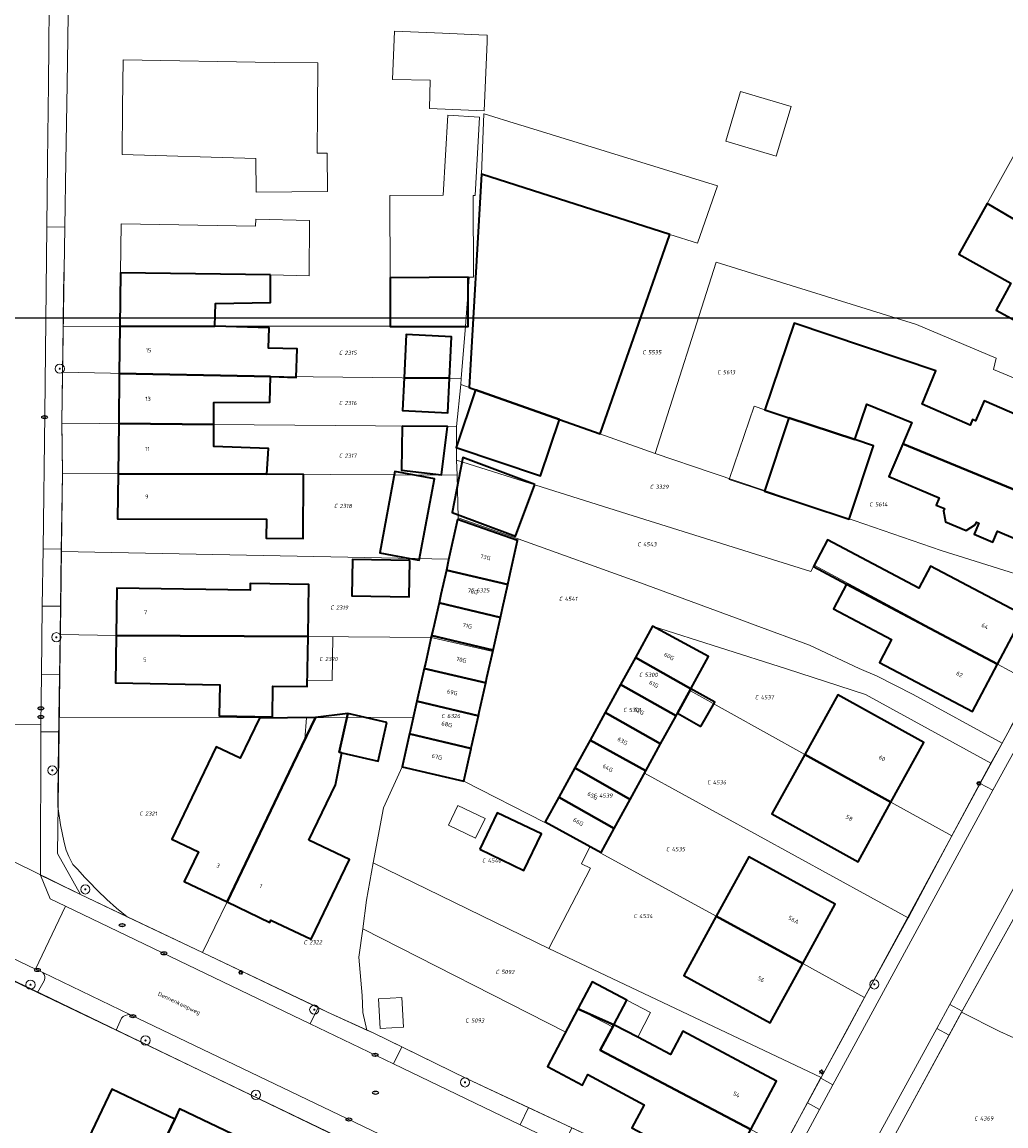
# Model space of a CAD drawing. Header units: metres. Extents: x 183765 to 187731, y 443805 to 446163.
# Tile 86 of 120: x 186523 to 186608, y 444727 to 444822. Entities that reach past the tile are written whole.
import ezdxf
from ezdxf.enums import TextEntityAlignment as Align

# ---------------------------------------------------------------- set-up
doc = ezdxf.new("R2010")
doc.units = ezdxf.units.M
doc.layers.get('0').update_dxf_attribs({"lineweight": 25})
for name, color, linetype, lineweight in [('B-WE-GR-BOOM-S', 253, 'Continuous', 25), ('B-WE-IE-MEUBILAIR-S', 7, 'Continuous', 25), ('B-WE-OG-BEBOUWING-GV', 7, 'Continuous', 35), ('B-WE-OG-BEBOUWING-T18', 10, 'Continuous', 18), ('B-WE-OG-BEBOUWING_LUIFEL-GV', 7, 'Continuous', 18), ('B-WE-OG-BEBOUWING_SCHUUR-GV', 7, 'Continuous', 18), ('B-WE-OG-TERREIN_ERF-GV', 7, 'Continuous', 18), ('B-WE-OG-TOPOGRAFIE-T18', 10, 'Continuous', 18), ('B-WE-VH-GESLOTENVERHARDING_ASFALT-GV', 10, 'Continuous', 18), ('B-WE-VH-OPENVERHARDING_BETONSTRAATSTEEN-GV', 90, 'Continuous', 18), ('B-WE-VH-OPENVERHARDING_STRAATBAKSTEEN-GV', 90, 'Continuous', 18), ('B-WE-VH-OPENVERHARDING_TEGEL-GV', 90, 'Continuous', 18)]:
    doc.layers.add(name, color=color, linetype=linetype, lineweight=lineweight)
doc.layers.add('B-WE-KG-GRENS_PERCEEL-G', color=7, linetype='Continuous', lineweight=13, true_color=0xa55252)
doc.layers.add('B-WE-KG-GRENS_PERCEEL-S', color=7, linetype='Continuous', lineweight=25, true_color=0xa55252)
doc.styles.add('NLCS-ISO', font='NLCS-ISO.ttf')
doc.styles.add('NLCS-ISO-M200-T18', font='NLCS-ISO.ttf', dxfattribs={"height": 0.36})

# ---------------------------------------------------------------- blocks, each defined once
blk = doc.blocks.new('SIE-MEUBILAIR_PAAL_LICHTMAST-SO')
for points in [[(-0.62, 0), (-1, 0)], [(-0.71, 0.71), (-0.44, 0.44)], [(0, 1), (0, 0.62)], [(0.44, 0.44), (0.71, 0.71)], [(1, 0), (0.62, 0)], [(-0.71, -0.71), (-0.44, -0.44)], [(0, -0.62), (0, -1)], [(0.44, -0.44), (0.71, -0.71)]]:
    blk.add_lwpolyline(points)
blk.add_circle((0, 0), 0.5)
blk = doc.blocks.new('SIE-MEUBILAIR_PUT_BRANDKRAAN-SO')
blk.add_ellipse((0, 0), major_axis=(1.25, 0), ratio=0.54)
at = {"style": 'NLCS-ISO'}
blk.add_text('bk', height=0.75, dxfattribs=at).set_placement((0.03, 0), align=Align.MIDDLE_CENTER)
blk = doc.blocks.new('SIE-MEUBILAIR_PUT_KOLK-SO')
blk.add_ellipse((0, 0), major_axis=(1.25, 0), ratio=0.54)
at = {"style": 'NLCS-ISO'}
blk.add_text('klk', height=0.75, dxfattribs=at).set_placement((0.03, 0), align=Align.MIDDLE_CENTER)
blk = doc.blocks.new('SIE-MEUBILAIR_PUT_RIOOLPUT-SO')
blk.add_ellipse((0, 0), major_axis=(1.25, 0), ratio=0.54)
at = {"style": 'NLCS-ISO'}
blk.add_text('ri', height=0.75, dxfattribs=at).set_placement((-0.04, 0.07), align=Align.MIDDLE_CENTER)
blk = doc.blocks.new('SGR-BOOM_GBKN-SO')
at = {"linetype": 'ByBlock', "lineweight": 18}
h = blk.add_hatch(color=0, dxfattribs=at)
h.dxf.hatch_style = 1
edge = h.paths.add_edge_path()
edge.add_arc((0, 0), 0.25, 0, 360)
at = {"color": 0, "linetype": 'ByBlock', "lineweight": 18}
for radius in [2, 0.25]:
    blk.add_circle((0, 0), radius, dxfattribs=at)
at = {"color": 0, "linetype": 'ByBlock', "lineweight": 18, "style": 'NLCS-ISO'}
blk.add_attdef('SOORT', (2.5, 0), '', height=1.5, dxfattribs=at)
blk = doc.blocks.new('SKG-PERCEELNUMMER-SO')
at = {"style": 'NLCS-ISO', "oblique": 10, "flags": 1}
for tag, p in [('GEMEENTECODE', (0, 2.55)), ('PERCEELGROOTTE', (0, -2.45))]:
    blk.add_attdef(tag, text='', height=1.8, dxfattribs=at).set_placement(p, align=Align.MIDDLE_CENTER)
at = {"style": 'NLCS-ISO', "oblique": 10}
blk.add_attdef('SECTIE', text='', height=1.8, dxfattribs=at).set_placement((-0.5, 0), align=Align.MIDDLE_RIGHT)
blk.add_attdef('PERCEELNUMMER', text='', height=1.8, dxfattribs=at).set_placement((0.5, 0), align=Align.MIDDLE_LEFT)

msp = doc.modelspace()

# ---------------------------------------------------------------- linework, layer by layer
msp.add_lwpolyline([(186049.481, 444796.829), (186901.387, 444796.829), (186901.387, 444165.242), (186049.481, 444165.242)], close=True)
at = {"layer": 'B-WE-KG-GRENS_PERCEEL-G', "flags": 128}
for points in [[(186627.169, 444796.257), (186609.726, 444805.642), (186609.266, 444804.788), (186606.051, 444806.679)], [(186577.386, 444785.113), (186582.663, 444801.622)], [(186621.642, 444786.097), (186606.585, 444792.349), (186606.829, 444793.325), (186599.937, 444796.235), (186582.663, 444801.622)], [(186526.352, 444800.767), (186526.293, 444796.724), (186526.285, 444796.074)], [(186561.33, 444800.318), (186561.02, 444796.114)], [(186526.285, 444796.074), (186526.232, 444792.114)], [(186561.02, 444796.114), (186539.372, 444796.089), (186526.285, 444796.074)], [(186561.02, 444796.114), (186560.631, 444791.592)], [(186526.232, 444792.114), (186526.18, 444787.726)], [(186560.631, 444791.592), (186542.772, 444791.783), (186526.232, 444792.114)], [(186560.631, 444791.592), (186560.606, 444791.05)], [(186560.606, 444791.05), (186560.226, 444787.42)], [(186560.606, 444791.05), (186568.648, 444788.209), (186577.386, 444785.113)], [(186617.342, 444778.299), (186598.754, 444785.946), (186599.533, 444787.769), (186595.654, 444789.371), (186594.624, 444786.299), (186588.938, 444788.185), (186587.917, 444785.142), (186586.829, 444781.898)], [(186526.18, 444787.726), (186526.224, 444783.37)], [(186560.226, 444787.42), (186539.295, 444787.608), (186526.18, 444787.726)], [(186560.226, 444787.42), (186560.235, 444784.531)], [(186610.131, 444765.182), (186606.936, 444766.908), (186598.962, 444771.216), (186591.11, 444775.458), (186590.82, 444774.908), (186575.494, 444779.71), (186560.235, 444784.531)], [(186560.235, 444784.531), (186560.288, 444783.244)], [(186577.386, 444785.113), (186582.305, 444783.431), (186586.829, 444781.898)], [(186526.224, 444783.37), (186526.124, 444776.649)], [(186560.288, 444783.244), (186543.87, 444783.31), (186526.224, 444783.37)], [(186560.288, 444783.244), (186560.371, 444779.537)], [(186586.829, 444781.898), (186588.614, 444781.302), (186594.572, 444779.324), (186602.074, 444776.719), (186614.358, 444772.867)], [(186560.371, 444779.537), (186559.576, 444775.987)], [(186565.554, 444777.718), (186560.371, 444779.537)], [(186563.371, 444767.99), (186565.554, 444777.718)], [(186607.329, 444760.097), (186599.671, 444764.277), (186596.558, 444765.86), (186594.989, 444766.536), (186590.71, 444768.56), (186586.02, 444770.27), (186584.873, 444770.695), (186576.112, 444773.932), (186565.554, 444777.718)], [(186526.124, 444776.649), (186526.017, 444769.48)], [(186559.576, 444775.987), (186526.124, 444776.649)], [(186559.576, 444775.987), (186558.059, 444769.218)], [(186575.687, 444767.491), (186577.172, 444770.197), (186588.735, 444766.514), (186595.539, 444764.294), (186606.364, 444758.348)], [(186526.017, 444769.48), (186525.91, 444762.327)], [(186558.059, 444769.218), (186543.773, 444769.314), (186530.86, 444769.394), (186526.017, 444769.48)], [(186558.059, 444769.218), (186556.515, 444762.325)], [(186558.059, 444769.218), (186563.371, 444767.99)], [(186560.859, 444756.798), (186563.371, 444767.99)], [(186574.405, 444765.152), (186575.687, 444767.491)], [(186580.381, 444764.627), (186580.465, 444764.781), (186575.687, 444767.491)], [(186573.084, 444762.746), (186574.405, 444765.152)], [(186574.405, 444765.152), (186579.194, 444762.452)], [(186579.194, 444762.452), (186580.381, 444764.627)], [(186603.004, 444752.081), (186597.743, 444754.998), (186590.318, 444759.116), (186580.381, 444764.627)], [(186607.329, 444760.097), (186610.131, 444765.182)], [(186571.77, 444760.35), (186573.084, 444762.746)], [(186573.084, 444762.746), (186577.862, 444760.028), (186579.194, 444762.452)], [(186525.91, 444762.327), (186525.824, 444755.532), (186525.816, 444754.625)], [(186547.291, 444762.261), (186525.91, 444762.327)], [(186547.291, 444762.261), (186547.136, 444760.436), (186545.876, 444757.762), (186540.431, 444746.366), (186538.326, 444741.991)], [(186556.515, 444762.325), (186547.291, 444762.261)], [(186556.515, 444762.325), (186555.558, 444758.054)], [(186570.453, 444757.947), (186571.77, 444760.35)], [(186571.77, 444760.35), (186576.583, 444757.693), (186576.47, 444757.487), (186599.229, 444745.01)], [(186606.364, 444758.348), (186607.329, 444760.097)], [(186555.558, 444758.054), (186553.945, 444754.489), (186553.035, 444749.744)], [(186555.558, 444758.054), (186560.859, 444756.798)], [(186569.06, 444755.406), (186570.453, 444757.947)], [(186573.851, 444752.706), (186575.233, 444755.23), (186570.453, 444757.947)], [(186603.004, 444752.081), (186605.609, 444756.97), (186606.364, 444758.348)], [(186560.859, 444756.798), (186567.871, 444753.239)], [(186567.871, 444753.239), (186569.06, 444755.406)], [(186569.06, 444755.406), (186573.851, 444752.706)], [(186603.846, 444736.841), (186613.902, 444754.943)], [(186512.105, 444754.661), (186517.296, 444752.14), (186523.626, 444749.046), (186527.723, 444747.041), (186531.801, 444745.099)], [(186525.816, 444754.625), (186526.05, 444753.027), (186526.361, 444751.498), (186526.544, 444750.856), (186526.783, 444750.302), (186527.132, 444749.605), (186527.524, 444749.201), (186528.151, 444748.494), (186528.489, 444748.13), (186529.234, 444747.367), (186530.063, 444746.578), (186530.898, 444745.84), (186531.801, 444745.099)], [(186567.871, 444753.239), (186571.755, 444751.118), (186571.037, 444749.664), (186571.813, 444749.302), (186568.198, 444742.359)], [(186595.47, 444738.126), (186590.122, 444741.055), (186582.667, 444745.137), (186572.696, 444750.597), (186573.851, 444752.706)], [(186599.229, 444745.01), (186599.283, 444745.098), (186603.004, 444752.081)], [(186553.035, 444749.744), (186552.47, 444746.522), (186552.149, 444744.039)], [(186568.198, 444742.359), (186553.035, 444749.744)], [(186506.487, 444747.008), (186524.344, 444738.468), (186541.516, 444730.175), (186559.498, 444721.491)], [(186531.801, 444745.099), (186538.326, 444741.991)], [(186595.47, 444738.126), (186599.229, 444745.01)], [(186552.149, 444744.039), (186551.813, 444741.588), (186552.095, 444738.298), (186552.16, 444736.823), (186552.504, 444735.298)], [(186588.494, 444725.23), (186585.644, 444726.73), (186572.646, 444733.573), (186573.774, 444735.551), (186570.725, 444737.129), (186569.671, 444735.115), (186552.149, 444744.039)], [(186538.326, 444741.991), (186549.113, 444736.856), (186552.504, 444735.298)], [(186591.708, 444731.209), (186568.198, 444742.359)], [(186591.708, 444731.209), (186593.922, 444735.265), (186595.47, 444738.126)], [(186595.707, 444721.894), (186603.846, 444736.841)], [(186603.846, 444736.841), (186607.146, 444735.185), (186609.811, 444733.983)], [(186552.504, 444735.298), (186553.044, 444735.058), (186561.15, 444731.087), (186566.429, 444728.627), (186580.776, 444721.947), (186582.322, 444721.221)], [(186588.494, 444725.23), (186591.65, 444731.141), (186591.708, 444731.209)]]:
    msp.add_lwpolyline(points, dxfattribs=at)
at = {"layer": 'B-WE-OG-BEBOUWING-GV', "flags": 128}
for points in [[(186578.663, 444804.025), (186562.388, 444809.226), (186561.325, 444790.801), (186561.884, 444790.603), (186569.142, 444788.036), (186572.63, 444786.814)], [(186614.788, 444802.919), (186609.726, 444805.642), (186609.266, 444804.788), (186606.033, 444806.69), (186603.593, 444802.313), (186608.082, 444799.811), (186606.819, 444797.493), (186617.603, 444791.596), (186620.52, 444796.866), (186613.563, 444800.71)], [(186544.179, 444800.538), (186531.236, 444800.704), (186531.18, 444796.08), (186539.373, 444796.089), (186539.421, 444798.068), (186544.187, 444798.132)], [(186561.247, 444800.318), (186554.515, 444800.278), (186554.515, 444796.08), (186561.247, 444796.08)], [(186539.373, 444796.089), (186531.18, 444796.08), (186531.13, 444792.016), (186542.772, 444791.783), (186544.181, 444791.739), (186546.396, 444791.671), (186546.472, 444794.136), (186544.007, 444794.212), (186544.061, 444795.944)], [(186588.938, 444788.185), (186594.624, 444786.299), (186595.654, 444789.371), (186599.533, 444787.769), (186598.755, 444785.946), (186611.786, 444780.585), (186614.171, 444786.171), (186608.694, 444788.512), (186608.651, 444788.411), (186605.782, 444789.656), (186605.029, 444787.923), (186604.781, 444788.03), (186604.574, 444787.553), (186600.437, 444789.349), (186601.622, 444792.255), (186589.373, 444796.345), (186586.853, 444788.885)], [(186555.714, 444791.645), (186559.633, 444791.603), (186559.809, 444795.172), (186555.898, 444795.366)], [(186544.181, 444791.739), (186542.772, 444791.783), (186531.13, 444792.016), (186531.077, 444787.682), (186539.295, 444787.608), (186539.3, 444789.495), (186544.113, 444789.542)], [(186559.633, 444791.603), (186555.714, 444791.645), (186555.574, 444788.819), (186559.485, 444788.625)], [(186569.142, 444788.036), (186561.884, 444790.603), (186560.206, 444785.623), (186567.502, 444783.166)], [(186539.295, 444787.608), (186531.077, 444787.682), (186531.024, 444783.354), (186543.87, 444783.31), (186544.001, 444785.539), (186539.29, 444785.72)], [(186555.536, 444787.457), (186555.501, 444783.674), (186558.94, 444783.259), (186559.466, 444787.421)], [(186594.624, 444786.299), (186588.938, 444788.185), (186586.834, 444781.841), (186594.13, 444779.421), (186596.234, 444785.765)], [(186611.786, 444780.585), (186598.755, 444785.946), (186597.55, 444783.124), (186601.899, 444781.267), (186601.636, 444780.651), (186602.363, 444780.341), (186602.276, 444780.138), (186602.453, 444779.204), (186604.247, 444778.438), (186605.044, 444778.956), (186605.131, 444779.159), (186605.324, 444779.076), (186604.927, 444778.147), (186606.546, 444777.456), (186606.942, 444778.385), (186610.244, 444776.975)], [(186567, 444782.431), (186560.781, 444784.754), (186559.861, 444780.01), (186565.332, 444777.966)], [(186556.201, 444776.041), (186557.016, 444775.888), (186558.334, 444782.919), (186554.925, 444783.558), (186553.607, 444776.528)], [(186543.87, 444783.31), (186531.024, 444783.354), (186530.977, 444779.467), (186543.825, 444779.423), (186543.819, 444777.783), (186547.016, 444777.772), (186547.035, 444783.299)], [(186564.883, 444774.729), (186565.511, 444777.597), (186560.328, 444779.416), (186559.561, 444775.922), (186559.362, 444775.034), (186564.67, 444773.777)], [(186593.918, 444773.817), (186606.948, 444766.906), (186609.187, 444771.13), (186601.149, 444775.371), (186600.146, 444773.47), (186592.257, 444777.633), (186591.044, 444775.333)], [(186556.198, 444775.866), (186551.255, 444775.944), (186551.206, 444772.802), (186556.148, 444772.725)], [(186558.891, 444772.933), (186558.728, 444772.204), (186564.035, 444770.947), (186564.213, 444771.741), (186564.67, 444773.777), (186559.362, 444775.034)], [(186530.864, 444769.394), (186547.427, 444769.29), (186547.501, 444773.785), (186542.437, 444773.871), (186542.425, 444773.288), (186530.928, 444773.482)], [(186593.918, 444773.817), (186592.793, 444771.685), (186597.799, 444769.044), (186596.761, 444767.064), (186604.786, 444762.825), (186606.948, 444766.906)], [(186563.542, 444768.752), (186564.035, 444770.947), (186558.728, 444772.204), (186558.222, 444769.944), (186558.094, 444769.374), (186563.399, 444768.117)], [(186575.688, 444767.491), (186580.466, 444764.781), (186581.992, 444767.567), (186577.172, 444770.197)], [(186547.427, 444769.29), (186530.864, 444769.394), (186530.799, 444765.284), (186539.8, 444765.126), (186539.753, 444762.441), (186544.343, 444762.361), (186544.391, 444765.013), (186547.355, 444764.964)], [(186558.094, 444769.374), (186557.552, 444766.955), (186557.46, 444766.544), (186562.764, 444765.287), (186562.871, 444765.764), (186563.399, 444768.117)], [(186574.405, 444765.152), (186579.191, 444762.454), (186579.309, 444762.669), (186580.466, 444764.781), (186575.688, 444767.491)], [(186562.129, 444762.458), (186562.2, 444762.775), (186562.764, 444765.287), (186557.46, 444766.544), (186556.883, 444763.967), (186556.826, 444763.714)], [(186574.405, 444765.152), (186573.085, 444762.745), (186577.862, 444760.028), (186579.191, 444762.454)], [(186581.338, 444761.518), (186582.526, 444763.613), (186580.466, 444764.781), (186579.309, 444762.669)], [(186556.192, 444760.884), (186561.494, 444759.628), (186561.53, 444759.787), (186562.129, 444762.458), (186556.826, 444763.714), (186556.213, 444760.978)], [(186590.318, 444759.116), (186597.743, 444754.998), (186600.581, 444760.154), (186593.166, 444764.26)], [(186547.494, 444751.702), (186549.782, 444756.477), (186550.342, 444759.248), (186550.109, 444759.301), (186550.861, 444762.634), (186548.066, 444762.298), (186546.118, 444758.232), (186540.428, 444746.371), (186544.124, 444744.6), (186544.225, 444744.81), (186547.694, 444743.148), (186550.991, 444750.027)], [(186554.231, 444761.873), (186550.861, 444762.634), (186550.109, 444759.301), (186550.342, 444759.248), (186553.479, 444758.54)], [(186573.085, 444762.745), (186571.771, 444760.349), (186576.583, 444757.693), (186577.862, 444760.028)], [(186546.118, 444758.232), (186548.066, 444762.298), (186543.237, 444762.235), (186541.551, 444758.775), (186539.491, 444759.763), (186535.664, 444751.791), (186537.963, 444750.69), (186536.74, 444748.138), (186540.428, 444746.371)], [(186556.192, 444760.884), (186555.558, 444758.054), (186560.859, 444756.798), (186561.494, 444759.628)], [(186571.771, 444760.349), (186570.453, 444757.947), (186575.234, 444755.23), (186576.583, 444757.693)], [(186597.743, 444754.998), (186590.318, 444759.116), (186587.469, 444753.972), (186594.905, 444749.841)], [(186570.453, 444757.947), (186569.06, 444755.406), (186573.851, 444752.706), (186575.234, 444755.23)], [(186569.06, 444755.406), (186567.904, 444753.299), (186572.727, 444750.654), (186573.851, 444752.706)], [(186562.248, 444750.92), (186566.061, 444749.091), (186567.572, 444752.241), (186563.759, 444754.07)], [(186582.667, 444745.137), (186590.122, 444741.055), (186592.932, 444746.188), (186585.475, 444750.269)], [(186590.122, 444741.055), (186582.667, 444745.137), (186579.859, 444740.005), (186587.313, 444735.922)], [(186573.833, 444735.766), (186574.952, 444737.889), (186571.953, 444739.471), (186570.719, 444737.131)], [(186573.833, 444735.766), (186570.719, 444737.131), (186568.103, 444732.169), (186571.105, 444730.56), (186571.566, 444731.455), (186576.448, 444728.858), (186575.381, 444726.853), (186583.432, 444722.57), (186585.644, 444726.73), (186572.646, 444733.573)], [(186573.833, 444735.766), (186572.646, 444733.573), (186585.644, 444726.73), (186587.856, 444730.891), (186579.774, 444735.199), (186578.715, 444733.191), (186575.879, 444734.687)], [(186535.913, 444727.617), (186530.489, 444730.212), (186525.903, 444720.596), (186528.611, 444719.305), (186530.298, 444722.843), (186533.023, 444721.543)], [(186541.561, 444726), (186536.339, 444728.495), (186535.913, 444727.617), (186533.023, 444721.543), (186535.434, 444720.393), (186532.722, 444714.707), (186528.832, 444716.563), (186525.349, 444709.261), (186531.696, 444706.436), (186534.879, 444713.904), (186535.421, 444713.646), (186535.985, 444714.828), (186536.168, 444714.741)]]:
    msp.add_lwpolyline(points, close=True, dxfattribs=at)
at = {"layer": 'B-WE-OG-BEBOUWING_LUIFEL-GV', "flags": 128}
for points in [[(186585.92, 444789.198), (186583.789, 444782.851), (186586.834, 444781.841), (186588.938, 444788.185), (186586.853, 444788.885)], [(186547.427, 444769.29), (186547.364, 444765.532), (186549.506, 444765.496), (186549.569, 444769.254)], [(186575.879, 444734.687), (186576.998, 444736.811), (186574.952, 444737.889), (186573.833, 444735.766)]]:
    msp.add_lwpolyline(points, close=True, dxfattribs=at)
at = {"layer": 'B-WE-OG-BEBOUWING_SCHUUR-GV', "flags": 128}
for points in [[(186561.885, 444751.873), (186562.706, 444753.585), (186560.357, 444754.713), (186559.535, 444753)], [(186555.514, 444738.108), (186553.505, 444737.995), (186553.648, 444735.436), (186555.657, 444735.548)]]:
    msp.add_lwpolyline(points, close=True, dxfattribs=at)
at = {"layer": 'B-WE-OG-TERREIN_ERF-GV', "flags": 128}
for points in [[(186587.891, 444724.14), (186588.133, 444724.587), (186590.53, 444729.019), (186591.682, 444731.148), (186605.453, 444756.609), (186607.819, 444760.984), (186608.243, 444761.753), (186612.57, 444769.611), (186615.958, 444775.762), (186617.088, 444777.816), (186621.718, 444786.223), (186623.511, 444789.514), (186633.635, 444808.105), (186636.231, 444812.872), (186638.086, 444816.301), (186641.877, 444823.308), (186643.603, 444826.498), (186659.007, 444854.974)], [(186526.766, 444826.951), (186526.617, 444817.001), (186526.516, 444810.279), (186526.432, 444804.659), (186526.182, 444787.925), (186526.226, 444783.474), (186526.137, 444776.852), (186526.071, 444771.908), (186525.992, 444765.999), (186525.925, 444761.056), (186525.784, 444750.542), (186527.774, 444747.017), (186548.291, 444737.248), (186549.113, 444736.856), (186553.044, 444735.058), (186555.519, 444733.846), (186561.15, 444731.087), (186566.459, 444728.613), (186570.189, 444726.875), (186582.322, 444721.221)], [(186617.603, 444791.596), (186606.819, 444797.493), (186608.082, 444799.811), (186603.593, 444802.313), (186606.033, 444806.69), (186608.495, 444811.107)], [(186610.244, 444776.975), (186606.942, 444778.385), (186606.546, 444777.456), (186604.927, 444778.147), (186605.324, 444779.076), (186605.131, 444779.159), (186605.044, 444778.956), (186604.247, 444778.438), (186602.453, 444779.204), (186602.276, 444780.138), (186602.363, 444780.341), (186601.636, 444780.651), (186601.899, 444781.267), (186597.55, 444783.124), (186598.755, 444785.946), (186599.533, 444787.769), (186595.654, 444789.371), (186594.624, 444786.299), (186596.234, 444785.765), (186594.13, 444779.421), (186586.834, 444781.841), (186588.938, 444788.185), (186586.853, 444788.885), (186589.373, 444796.345), (186601.622, 444792.255), (186600.437, 444789.349), (186604.574, 444787.553), (186604.781, 444788.03), (186605.029, 444787.923), (186605.782, 444789.656), (186608.651, 444788.411)], [(186524.076, 444738.549), (186506.255, 444747.11), (186503.746, 444748.316), (186495.313, 444752.367), (186491.797, 444754.056), (186485.316, 444757.17), (186482.668, 444758.442), (186476.907, 444761.21), (186473.973, 444762.619), (186466.216, 444766.346)], [(186613.902, 444754.943), (186603.957, 444737.044), (186603.898, 444736.936), (186602.762, 444734.85), (186595.282, 444721.114), (186595.135, 444720.843)], [(186576.129, 444713.541), (186559.968, 444721.306), (186556.312, 444723.062), (186530.868, 444735.286), (186524.076, 444738.549)], [(186525.903, 444720.596), (186530.489, 444730.212), (186535.913, 444727.617), (186536.339, 444728.495), (186541.561, 444726)]]:
    msp.add_lwpolyline(points, dxfattribs=at)
for points in [[(186557.904, 444814.887), (186557.963, 444817.339), (186554.714, 444817.417), (186554.887, 444821.578), (186559.033, 444821.405), (186562.153, 444821.275), (186562.896, 444821.244), (186562.872, 444820.671), (186562.623, 444814.691)], [(186531.418, 444815.018), (186531.47, 444819.106), (186544.486, 444818.862), (186548.264, 444818.836), (186548.235, 444814.676), (186548.21, 444811.048), (186549.069, 444811.056), (186549.1, 444807.729), (186542.931, 444807.672), (186542.904, 444810.586), (186531.365, 444810.929)], [(186587.845, 444810.783), (186583.493, 444812.072), (186584.763, 444816.363), (186589.116, 444815.075)], [(186561.663, 444807.392), (186561.704, 444800.32), (186561.247, 444800.318), (186561.247, 444796.08), (186554.515, 444796.08), (186554.515, 444800.278), (186554.473, 444807.383), (186559.083, 444807.411), (186559.478, 444814.315), (186562.23, 444814.157), (186561.843, 444807.382)], [(186561.884, 444790.603), (186561.325, 444790.801), (186562.388, 444809.226), (186562.603, 444814.447), (186562.613, 444814.444), (186565.585, 444813.526), (186566.08, 444813.374), (186582.756, 444808.226), (186581.053, 444803.261), (186578.663, 444804.025), (186572.63, 444786.814), (186569.142, 444788.036), (186567.502, 444783.166), (186560.206, 444785.623)], [(186531.13, 444792.016), (186531.18, 444796.08), (186531.236, 444800.704), (186531.288, 444804.941), (186542.894, 444804.733), (186542.908, 444805.33), (186547.548, 444805.217), (186547.534, 444800.457), (186544.179, 444800.538), (186544.187, 444798.132), (186539.421, 444798.068), (186539.373, 444796.089), (186544.061, 444795.944), (186544.007, 444794.212), (186546.472, 444794.136), (186546.396, 444791.671), (186544.181, 444791.739), (186544.113, 444789.542), (186539.3, 444789.495), (186539.295, 444787.608), (186539.29, 444785.72), (186544.001, 444785.539), (186543.87, 444783.31), (186547.035, 444783.299), (186547.016, 444777.772), (186543.819, 444777.783), (186543.825, 444779.423), (186530.977, 444779.467), (186531.024, 444783.354), (186531.077, 444787.682)], [(186559.633, 444791.603), (186559.485, 444788.625), (186555.574, 444788.819), (186555.714, 444791.645), (186555.898, 444795.366), (186559.809, 444795.172)], [(186555.501, 444783.674), (186555.536, 444787.457), (186559.466, 444787.421), (186558.94, 444783.259)], [(186559.861, 444780.01), (186560.781, 444784.754), (186567, 444782.431), (186565.332, 444777.966)], [(186557.016, 444775.888), (186556.201, 444776.041), (186553.607, 444776.528), (186554.925, 444783.558), (186558.334, 444782.919)], [(186559.561, 444775.922), (186560.328, 444779.416), (186565.511, 444777.597), (186564.883, 444774.729), (186564.67, 444773.777), (186564.213, 444771.741), (186564.035, 444770.947), (186563.542, 444768.752), (186563.399, 444768.117), (186562.871, 444765.764), (186562.764, 444765.287), (186562.2, 444762.775), (186562.129, 444762.458), (186561.53, 444759.787), (186561.494, 444759.628), (186560.859, 444756.798), (186555.558, 444758.054), (186556.192, 444760.884), (186556.213, 444760.978), (186556.826, 444763.714), (186556.883, 444763.967), (186557.46, 444766.544), (186557.552, 444766.955), (186558.094, 444769.374), (186558.222, 444769.944), (186558.728, 444772.204), (186558.891, 444772.933), (186559.362, 444775.034)], [(186593.918, 444773.817), (186591.044, 444775.333), (186592.257, 444777.633), (186600.146, 444773.47), (186601.149, 444775.371), (186609.187, 444771.13), (186606.948, 444766.906), (186604.786, 444762.825), (186596.761, 444767.064), (186597.799, 444769.044), (186592.793, 444771.685)], [(186556.198, 444775.866), (186556.148, 444772.725), (186551.206, 444772.802), (186551.255, 444775.944)], [(186530.864, 444769.394), (186530.928, 444773.482), (186542.425, 444773.288), (186542.437, 444773.871), (186547.501, 444773.785), (186547.427, 444769.29), (186547.355, 444764.964), (186544.391, 444765.013), (186544.343, 444762.361), (186539.753, 444762.441), (186539.8, 444765.126), (186530.799, 444765.284)], [(186575.688, 444767.491), (186577.172, 444770.197), (186581.992, 444767.567), (186580.466, 444764.781), (186579.309, 444762.669), (186579.191, 444762.454), (186577.862, 444760.028), (186576.583, 444757.693), (186575.234, 444755.23), (186573.851, 444752.706), (186572.727, 444750.654), (186567.904, 444753.299), (186569.06, 444755.406), (186570.453, 444757.947), (186571.771, 444760.349), (186573.085, 444762.745), (186574.405, 444765.152)], [(186597.743, 444754.998), (186594.905, 444749.841), (186587.469, 444753.972), (186590.318, 444759.116), (186593.166, 444764.26), (186600.581, 444760.154)], [(186540.428, 444746.371), (186536.74, 444748.138), (186537.963, 444750.69), (186535.664, 444751.791), (186539.491, 444759.763), (186541.551, 444758.775), (186543.237, 444762.235), (186548.066, 444762.298), (186550.861, 444762.634), (186554.231, 444761.873), (186553.479, 444758.54), (186550.342, 444759.248), (186549.782, 444756.477), (186547.494, 444751.702), (186550.991, 444750.027), (186547.694, 444743.148), (186544.225, 444744.81), (186544.124, 444744.6)], [(186562.248, 444750.92), (186563.759, 444754.07), (186567.572, 444752.241), (186566.061, 444749.091)], [(186590.122, 444741.055), (186587.313, 444735.922), (186579.859, 444740.005), (186582.667, 444745.137), (186585.475, 444750.269), (186592.932, 444746.188)], [(186585.644, 444726.73), (186583.432, 444722.57), (186575.381, 444726.853), (186576.448, 444728.858), (186571.566, 444731.455), (186571.105, 444730.56), (186568.103, 444732.169), (186570.719, 444737.131), (186571.953, 444739.471), (186574.952, 444737.889), (186573.833, 444735.766), (186575.879, 444734.687), (186578.715, 444733.191), (186579.774, 444735.199), (186587.856, 444730.891)]]:
    msp.add_lwpolyline(points, close=True, dxfattribs=at)
at = {"layer": 'B-WE-VH-GESLOTENVERHARDING_ASFALT-GV', "flags": 128}
for points in [[(186524.93, 444810.303), (186525.004, 444817.025), (186525.114, 444826.976), (186525.316, 444845.204), (186525.394, 444852.301), (186520.434, 444852.368), (186520.383, 444846.187), (186520.293, 444835.202), (186519.916, 444809.152), (186519.853, 444804.779), (186519.231, 444761.761), (186524.359, 444761.696), (186524.412, 444766.02), (186524.485, 444771.93), (186524.546, 444776.874), (186524.689, 444788.492), (186524.868, 444804.683)], [(186554.812, 444732.376), (186547.613, 444735.838), (186526.472, 444746.005), (186523.887, 444740.579), (186524.542, 444740.267), (186532.041, 444736.655), (186557.068, 444724.637), (186560.726, 444722.885), (186576.201, 444715.471), (186576.746, 444715.149), (186579.456, 444720.539), (186579.379, 444720.561), (186569.449, 444725.336), (186565.741, 444727.12)]]:
    msp.add_lwpolyline(points, close=True, dxfattribs=at)
at = {"layer": 'B-WE-VH-OPENVERHARDING_BETONSTRAATSTEEN-GV', "flags": 128}
for points in [[(186524.358, 444761.077), (186524.359, 444761.696), (186519.231, 444761.761), (186519.102, 444757.812), (186518.89, 444756.815)], [(186516.186, 444753.347), (186515.488, 444753.014), (186513.635, 444752.13), (186512.179, 444752.815), (186509.584, 444747.411), (186523.887, 444740.579), (186526.472, 444746.005), (186525.153, 444746.635), (186524.339, 444748.693), (186524.358, 444761.077)]]:
    msp.add_lwpolyline(points, dxfattribs=at)
at = {"layer": 'B-WE-VH-OPENVERHARDING_STRAATBAKSTEEN-GV', "flags": 128}
msp.add_lwpolyline([(186661.232, 444855.983), (186644.719, 444825.886), (186642.974, 444822.706), (186639.142, 444815.721), (186637.287, 444812.341), (186635.698, 444809.417), (186634.674, 444807.539), (186624.545, 444788.951), (186618.236, 444777.374), (186618.156, 444777.228), (186617.03, 444775.172), (186613.656, 444769.012), (186613.556, 444768.83), (186609.347, 444761.145), (186606.541, 444756.021), (186592.731, 444730.579), (186591.576, 444728.451), (186589.173, 444724.024), (186594.184, 444721.711), (186601.697, 444735.431), (186602.837, 444737.513), (186614.365, 444758.564), (186617.057, 444763.478), (186638.501, 444802.616)], dxfattribs=at)
at = {"layer": 'B-WE-VH-OPENVERHARDING_TEGEL-GV', "flags": 128}
for points in [[(186526.432, 444804.659), (186524.868, 444804.683), (186524.689, 444788.492), (186524.546, 444776.874), (186526.137, 444776.852), (186526.226, 444783.474), (186526.182, 444787.925)], [(186526.137, 444776.852), (186524.546, 444776.874), (186524.485, 444771.93), (186526.071, 444771.908)], [(186526.071, 444771.908), (186524.485, 444771.93), (186524.412, 444766.02), (186525.992, 444765.999)], [(186525.992, 444765.999), (186524.412, 444766.02), (186524.359, 444761.696), (186524.358, 444761.077), (186525.925, 444761.056)], [(186609.347, 444761.145), (186608.243, 444761.753), (186607.819, 444760.984), (186605.453, 444756.609), (186606.541, 444756.021)], [(186525.925, 444761.056), (186524.358, 444761.077), (186524.339, 444748.693), (186527.774, 444747.017), (186525.784, 444750.542)], [(186606.541, 444756.021), (186605.453, 444756.609), (186591.682, 444731.148), (186592.731, 444730.579)], [(186527.774, 444747.017), (186524.339, 444748.693), (186525.153, 444746.635), (186526.472, 444746.005), (186547.613, 444735.838), (186548.291, 444737.248)], [(186548.291, 444737.248), (186547.613, 444735.838), (186554.812, 444732.376), (186555.519, 444733.846), (186553.044, 444735.058), (186549.113, 444736.856)], [(186603.898, 444736.936), (186602.837, 444737.513), (186601.697, 444735.431), (186602.762, 444734.85)], [(186602.762, 444734.85), (186601.697, 444735.431), (186594.184, 444721.711), (186595.282, 444721.114)], [(186555.519, 444733.846), (186554.812, 444732.376), (186565.741, 444727.12), (186566.459, 444728.613), (186561.15, 444731.087)], [(186592.731, 444730.579), (186591.682, 444731.148), (186590.53, 444729.019), (186591.576, 444728.451)], [(186566.459, 444728.613), (186565.741, 444727.12), (186569.449, 444725.336), (186570.189, 444726.875)], [(186591.576, 444728.451), (186590.53, 444729.019), (186588.133, 444724.587), (186589.173, 444724.024)]]:
    msp.add_lwpolyline(points, close=True, dxfattribs=at)
for points in [[(186616.589, 444756.209), (186618.036, 444755.417), (186618.324, 444755.943), (186618.516, 444756.295), (186614.365, 444758.564), (186602.837, 444737.513), (186603.898, 444736.936), (186603.957, 444737.044), (186613.902, 444754.943)], [(186509.584, 444747.411), (186506.955, 444748.676), (186506.255, 444747.11), (186524.076, 444738.549), (186524.647, 444739.568)], [(186524.542, 444740.267), (186523.887, 444740.579), (186509.584, 444747.411)], [(186532.041, 444736.655), (186524.542, 444740.267)], [(186524.647, 444739.568), (186524.076, 444738.549), (186530.868, 444735.286), (186531.325, 444736.323)], [(186531.325, 444736.323), (186530.868, 444735.286), (186556.312, 444723.062), (186557.068, 444724.637), (186532.041, 444736.655)]]:
    msp.add_lwpolyline(points, dxfattribs=at)
at = {"layer": 'B-WE-VH-OPENVERHARDING_TEGEL-GV'}
for points in [[(186524.542, 444740.267, -0.308733), (186524.647, 444739.568)], [(186524.647, 444739.568, 0.308733), (186524.542, 444740.267)], [(186531.325, 444736.323, -0.2154), (186532.041, 444736.655)], [(186532.041, 444736.655, 0.2154), (186531.325, 444736.323)]]:
    msp.add_lwpolyline(points, format="xyb", dxfattribs=at)

# ---------------------------------------------------------------- block references
at = {"layer": 'B-WE-GR-BOOM-S', "xscale": 0.2, "yscale": 0.2, "zscale": 0.2}
for p in [(186525.989, 444792.427), (186525.697, 444769.23), (186525.352, 444757.734), (186528.2, 444747.456), (186596.306, 444739.25), (186523.458, 444739.224), (186547.962, 444737.07), (186533.388, 444734.409), (186560.973, 444730.786), (186542.923, 444729.711)]:
    msp.add_blockref('SGR-BOOM_GBKN-SO', p, dxfattribs=at)
at = {"layer": 'B-WE-IE-MEUBILAIR-S', "xscale": 0.2, "yscale": 0.2, "zscale": 0.2}
for name, p in [('SIE-MEUBILAIR_PUT_KOLK-SO', (186524.686, 444788.244)), ('SIE-MEUBILAIR_PUT_KOLK-SO', (186524.363, 444763.092)), ('SIE-MEUBILAIR_PUT_KOLK-SO', (186524.36, 444762.346)), ('SIE-MEUBILAIR_PAAL_LICHTMAST-SO', (186605.34, 444756.604)), ('SIE-MEUBILAIR_PUT_BRANDKRAAN-SO', (186531.369, 444744.367)), ('SIE-MEUBILAIR_PUT_KOLK-SO', (186534.988, 444741.941)), ('SIE-MEUBILAIR_PUT_KOLK-SO', (186524.055, 444740.5)), ('SIE-MEUBILAIR_PAAL_LICHTMAST-SO', (186541.619, 444740.291)), ('SIE-MEUBILAIR_PUT_KOLK-SO', (186532.301, 444736.502)), ('SIE-MEUBILAIR_PUT_KOLK-SO', (186553.204, 444733.164)), ('SIE-MEUBILAIR_PAAL_LICHTMAST-SO', (186591.732, 444731.7)), ('SIE-MEUBILAIR_PUT_RIOOLPUT-SO', (186553.245, 444729.889)), ('SIE-MEUBILAIR_PUT_KOLK-SO', (186550.955, 444727.583))]:
    msp.add_blockref(name, p, dxfattribs=at)
at = {"layer": 'B-WE-KG-GRENS_PERCEEL-S', "xscale": 0.2, "yscale": 0.2, "zscale": 0.2}
for p, values in [((186576.673, 444793.849), {'PERCEELNUMMER': '5535', 'SECTIE': 'C'}), ((186550.478, 444793.799), {'PERCEELNUMMER': '2315', 'SECTIE': 'C'}), ((186583.133, 444792.126), {'PERCEELNUMMER': '5613', 'SECTIE': 'C'}), ((186550.478, 444789.462), {'PERCEELNUMMER': '2316', 'SECTIE': 'C'}), ((186550.478, 444784.913), {'PERCEELNUMMER': '2317', 'SECTIE': 'C'}), ((186577.319, 444782.221), {'PERCEELNUMMER': '3329', 'SECTIE': 'C'}), ((186550.055, 444780.575), {'PERCEELNUMMER': '2318', 'SECTIE': 'C'}), ((186596.268, 444780.713), {'PERCEELNUMMER': '5614', 'SECTIE': 'C'}), ((186576.242, 444777.268), {'PERCEELNUMMER': '4543', 'SECTIE': 'C'}), ((186561.849, 444773.285), {'PERCEELNUMMER': '6325', 'SECTIE': 'C'}), ((186569.473, 444772.548), {'PERCEELNUMMER': '4541', 'SECTIE': 'C'}), ((186549.738, 444771.794), {'PERCEELNUMMER': '2319', 'SECTIE': 'C'}), ((186548.786, 444767.351), {'PERCEELNUMMER': '2320', 'SECTIE': 'C'}), ((186576.385, 444765.985), {'PERCEELNUMMER': '5300', 'SECTIE': 'C'}), ((186586.389, 444764.049), {'PERCEELNUMMER': '4537', 'SECTIE': 'C'}), ((186559.329, 444762.435), {'PERCEELNUMMER': '6326', 'SECTIE': 'C'}), ((186575.015, 444762.955), {'PERCEELNUMMER': '5301', 'SECTIE': 'C'}), ((186582.263, 444756.705), {'PERCEELNUMMER': '4536', 'SECTIE': 'C'}), ((186572.445, 444755.555), {'PERCEELNUMMER': '4539', 'SECTIE': 'C'}), ((186533.256, 444754), {'PERCEELNUMMER': '2321', 'SECTIE': 'C'}), ((186578.715, 444750.929), {'PERCEELNUMMER': '4535', 'SECTIE': 'C'}), ((186562.838, 444749.95), {'PERCEELNUMMER': '4540', 'SECTIE': 'C'}), ((186575.909, 444745.153), {'PERCEELNUMMER': '4534', 'SECTIE': 'C'}), ((186547.432, 444742.892), {'PERCEELNUMMER': '2322', 'SECTIE': 'C'}), ((186564.01, 444740.328), {'PERCEELNUMMER': '5092', 'SECTIE': 'C'}), ((186561.397, 444736.133), {'PERCEELNUMMER': '5093', 'SECTIE': 'C'}), ((186605.318, 444727.671), {'PERCEELNUMMER': '4369', 'SECTIE': 'C'})]:
    msp.add_blockref('SKG-PERCEELNUMMER-SO', p, dxfattribs=at).add_auto_attribs(values)

# ---------------------------------------------------------------- texts
at = {"layer": 'B-WE-OG-BEBOUWING-T18', "style": 'NLCS-ISO-M200-T18'}
for s, rotation, p in [('15', 359.3, (186533.655, 444794.017)), ('13', 359.3, (186533.604, 444789.818)), ('11', 359.3, (186533.551, 444785.487)), ('9', 359.3, (186533.501, 444781.38)), ('73G', 347.4, (186562.732, 444776.145)), ('72G', 347.3, (186561.649, 444773.194)), ('7', 359.1, (186533.395, 444771.399)), ('71G', 347.4, (186561.169, 444770.22)), ('64', 332.1, (186605.859, 444770.188)), ('5', 359.1, (186533.331, 444767.3)), ('70G', 347.4, (186560.65, 444767.282)), ('60G', 331.3, (186578.591, 444767.586)), ('61G', 331.3, (186577.271, 444765.178)), ('62', 332.1, (186603.658, 444766.036)), ('69G', 347.3, (186559.87, 444764.471)), ('62G', 331.3, (186575.999, 444762.859)), ('68G', 347.4, (186559.4, 444761.716)), ('63G', 331.3, (186574.57, 444760.255)), ('67G', 347.4, (186558.544, 444758.902)), ('60', 331.2, (186596.972, 444758.781)), ('64G', 331.3, (186573.298, 444757.935)), ('65G', 331.3, (186571.985, 444755.542)), ('66G', 331.3, (186570.752, 444753.292)), ('58', 331.2, (186594.134, 444753.625)), ('3', 334.4, (186539.664, 444749.509)), ('1', 334.4, (186543.356, 444747.74)), ('56A', 331.3, (186589.334, 444744.822)), ('56', 331.3, (186586.525, 444739.689)), ('54', 332, (186584.414, 444729.742))]:
    msp.add_text(s, height=0.36, rotation=rotation, dxfattribs=at).set_placement(p, align=Align.MIDDLE)
at = {"layer": 'B-WE-OG-TOPOGRAFIE-T18', "style": 'NLCS-ISO-M200-T18'}
msp.add_text('Dennenkampweg', height=0.36, rotation=334.7, dxfattribs=at).set_placement((186536.278, 444737.579), align=Align.MIDDLE)

doc.saveas('drawing.dxf')
